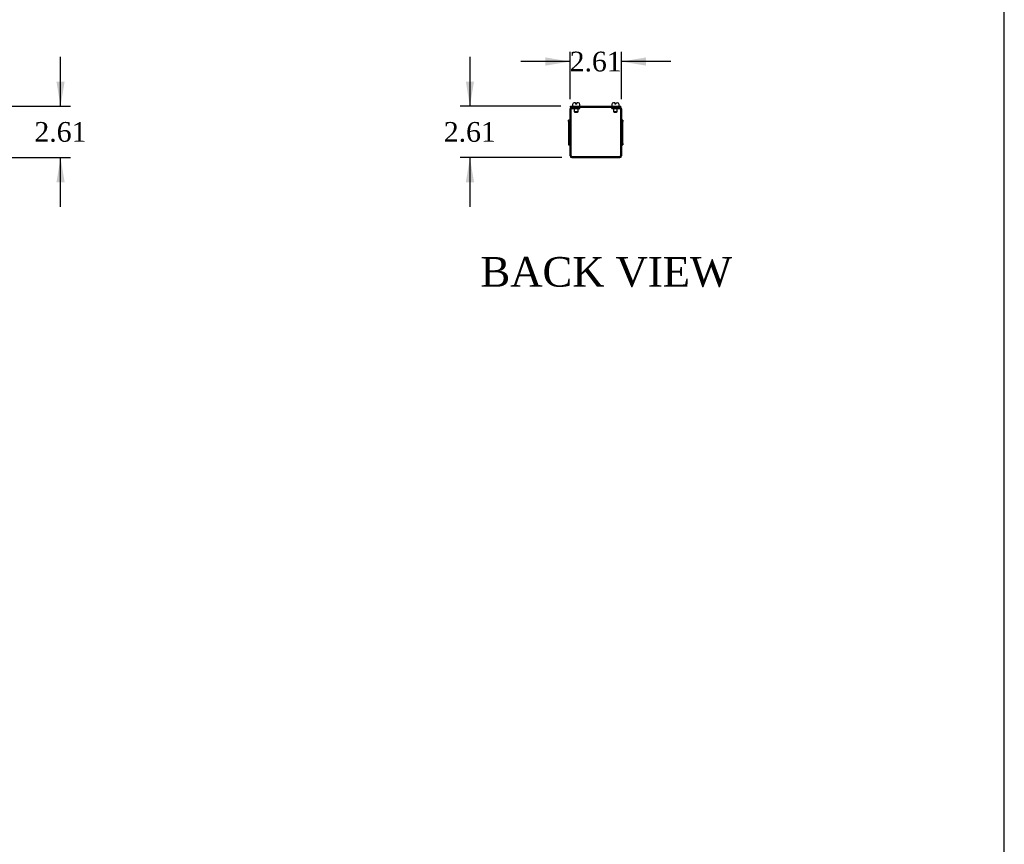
# Model space of a CAD drawing. Header units: inches. Extents: x 1 to 240, y -1 to 159.
# Tile 4 of 6: x 190 to 240, y 41 to 82. Entities that reach past the tile are written whole.
import ezdxf
from ezdxf.enums import TextEntityAlignment as Align

# ---------------------------------------------------------------- set-up
doc = ezdxf.new("R2010")
doc.units = ezdxf.units.IN
doc.header["$MEASUREMENT"] = 0
for name, color, linetype in [('COM56357-1', 7, 'Continuous'), ('COM70721-4', 7, 'Continuous'), ('Default', 7, 'Continuous'), ('SCS19515', 7, 'Continuous')]:
    doc.layers.add(name, color=color, linetype=linetype)
doc.styles.add('SEACAD_Times_New_Roman', font='times.ttf')
doc.dimstyles.new('HAMMOND_(STH_-_240x160)', dxfattribs={"dimtxt": 1, "dimasz": 1.25, "dimexe": 0.5, "dimexo": 0.5, "dimgap": 0.25, "dimtad": 0, "dimtih": 1, "dimtoh": 1, "dimzin": 0, "dimdsep": 46, "dimtxsty": 'SEACAD_Times_New_Roman', "dimblk1": '_SE_FILLED', "dimblk2": '_SE_FILLED', "dimsah": 1, "dimcen": 0.5, "dimadec": 0, "dimazin": 0, "dimtfac": 0.8, "dimtofl": 0, "dimtmove": 1, "dimatfit": 3, "dimfxl": 1, "dimtolj": 1, "dimtzin": 0, "dimarcsym": 0})

# ---------------------------------------------------------------- blocks, each defined once
blk = doc.blocks.new('DMBLK565')
at = {"layer": 'Default', "linetype": 'Continuous', "transparency": 16777216}
for points in [[(191.8525084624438, 79.23893597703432), (191.4358417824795, 79.23893597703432), (191.6441751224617, 77.98893593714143)], [(191.8525084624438, 74.12493589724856), (191.6441751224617, 75.37493593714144), (191.4358417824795, 74.12493589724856)]]:
    blk.add_hatch(color=7, dxfattribs=at).paths.add_polyline_path(points)
at = {"layer": 'Default', "color": 7, "linetype": 'Continuous', "transparency": 16777216}
for p, q in [((191.6441751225, 77.9889359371), (191.6441751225, 80.4889360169)), ((188.8464277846, 77.9889359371), (192.1441751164, 77.9889359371)), ((188.8776777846, 75.3749359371), (192.1441751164, 75.3749359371)), ((191.6441751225, 72.8749358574), (191.6441751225, 75.3749359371))]:
    blk.add_line(p, q, dxfattribs=at)
at = {"layer": 'Default', "color": 7, "linetype": 'Continuous', "transparency": 16777216, "style": 'SEACAD_Times_New_Roman'}
blk.add_text('2.61', height=1, dxfattribs=at).set_placement((190.3171609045, 77.1819359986), align=Align.TOP_LEFT)
blk = doc.blocks.new('_SE_FILLED')
at = {"color": 0}
blk.add_line((0, 0), (-1, 0), dxfattribs=at)
blk.add_solid([(0, 0), (-1, -0.1665), (-1, 0.1665), (0, 0)], dxfattribs=at)
blk = doc.blocks.new('SE6')
at = {"layer": 'COM56357-1', "color": 7, "linetype": 'Continuous'}
for p, q in [((217.5439735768, 77.9889359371), (220.0954735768, 77.9889359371)), ((217.5439735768, 77.9319359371), (217.5439735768, 77.9889359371)), ((220.0954735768, 77.9319359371), (220.0954735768, 77.9889359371)), ((217.5439735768, 77.9319359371), (217.5987235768, 77.9319359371)), ((217.7627235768, 77.9319359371), (219.8767235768, 77.9319359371)), ((220.0407235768, 77.9319359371), (220.0954735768, 77.9319359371))]:
    blk.add_line(p, q, dxfattribs=at)
at = {"layer": 'COM70721-4', "color": 7, "linetype": 'Continuous'}
for p, q in [((217.5127235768, 75.4609359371), (217.5127235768, 77.8459359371)), ((217.5697235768, 75.4609359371), (217.5697235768, 77.8459359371)), ((217.5987235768, 77.9319359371), (217.7627235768, 77.9319359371)), ((217.5987235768, 77.8749359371), (217.7627235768, 77.8749359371)), ((217.7627235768, 77.8749359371), (217.7627235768, 77.9319359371)), ((217.7627235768, 77.8749359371), (218.0127235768, 77.8749359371)), ((218.0127235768, 77.8749359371), (218.0127235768, 77.9319359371)), ((219.6267235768, 77.8749359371), (219.6267235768, 77.9319359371)), ((219.6267235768, 77.8749359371), (219.8767235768, 77.8749359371)), ((219.8767235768, 77.9319359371), (220.0407235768, 77.9319359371)), ((219.8767235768, 77.8749359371), (219.8767235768, 77.9319359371)), ((219.8767235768, 77.8749359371), (220.0407235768, 77.8749359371)), ((220.0697235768, 77.8459359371), (220.0697235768, 75.4609359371)), ((220.1267235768, 77.8459359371), (220.1267235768, 75.4609359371)), ((217.4407235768, 77.2124529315), (217.4407235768, 77.2749529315)), ((217.5127235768, 77.2749529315), (217.4407235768, 77.2749529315)), ((217.4407235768, 77.2124529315), (217.5127235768, 77.2124529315)), ((217.4407235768, 77.2124529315), (217.4407235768, 77.0529152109)), ((217.4407235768, 77.0529152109), (217.5127235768, 77.0529152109)), ((217.4407235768, 77.0529152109), (217.4407235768, 77.0494442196)), ((217.4407235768, 77.0494442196), (217.5127235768, 77.0494442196)), ((217.4407235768, 77.0494442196), (217.4407235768, 76.7159359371)), ((220.1987235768, 77.2749529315), (220.1267235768, 77.2749529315)), ((220.1987235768, 77.2124529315), (220.1267235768, 77.2124529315)), ((220.1987235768, 77.0529152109), (220.1267235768, 77.0529152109)), ((220.1987235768, 77.0494442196), (220.1267235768, 77.0494442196)), ((220.1987235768, 77.2749529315), (220.1987235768, 77.2124529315)), ((220.1987235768, 77.0529152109), (220.1987235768, 77.2124529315)), ((220.1987235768, 77.0494442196), (220.1987235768, 77.0529152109)), ((220.1987235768, 76.7159359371), (220.1987235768, 77.0494442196)), ((217.4407235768, 76.7159359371), (217.5127235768, 76.7159359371)), ((217.4407235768, 76.7159359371), (217.4407235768, 76.5909359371)), ((217.4407235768, 76.5909359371), (217.5127235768, 76.5909359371)), ((217.4407235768, 76.5909359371), (217.4407235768, 76.2574276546)), ((220.1987235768, 76.7159359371), (220.1267235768, 76.7159359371)), ((220.1987235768, 76.5909359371), (220.1267235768, 76.5909359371)), ((220.1987235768, 76.5909359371), (220.1987235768, 76.7159359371)), ((220.1987235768, 76.2574276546), (220.1987235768, 76.5909359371)), ((217.4407235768, 76.2574276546), (217.5127235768, 76.2574276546)), ((217.4407235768, 76.2574276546), (217.4407235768, 76.2539566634)), ((217.4407235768, 76.2539566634), (217.5127235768, 76.2539566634)), ((217.4407235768, 76.2539566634), (217.4407235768, 76.0944189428)), ((217.4407235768, 76.0944189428), (217.5127235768, 76.0944189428)), ((217.4407235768, 76.0944189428), (217.4407235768, 76.0319189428)), ((217.4407235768, 76.0319189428), (217.5127235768, 76.0319189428)), ((220.1987235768, 76.2574276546), (220.1267235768, 76.2574276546)), ((220.1987235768, 76.2539566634), (220.1267235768, 76.2539566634)), ((220.1987235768, 76.0944189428), (220.1267235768, 76.0944189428)), ((220.1267235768, 76.0319189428), (220.1987235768, 76.0319189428)), ((220.1987235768, 76.2539566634), (220.1987235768, 76.2574276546)), ((220.1987235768, 76.0944189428), (220.1987235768, 76.2539566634)), ((220.1987235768, 76.0944189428), (220.1987235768, 76.0319189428)), ((217.5987235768, 75.4319359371), (220.0407235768, 75.4319359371)), ((217.5987235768, 75.3749359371), (220.0407235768, 75.3749359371))]:
    blk.add_line(p, q, dxfattribs=at)
for centre, radius, start, end in [((217.5987235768, 77.8459359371), 0.086, 90, 180), ((217.5987235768, 77.8459359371), 0.029, 90, 180), ((220.0407235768, 77.8459359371), 0.0860000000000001, 0, 90), ((220.0407235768, 77.8459359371), 0.0290000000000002, 0, 90), ((217.5987235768, 75.4609359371), 0.0859999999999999, 180, 270), ((217.5987235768, 75.4609359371), 0.0289999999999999, 180, 270), ((220.0407235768, 75.4609359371), 0.086, 270, 0), ((220.0407235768, 75.4609359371), 0.029, 270, 0)]:
    blk.add_arc(centre, radius, start, end, dxfattribs=at)
at = {"layer": 'SCS19515', "color": 7, "linetype": 'Continuous'}
for p, q in [((217.6377235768, 78.0739359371), (217.6377235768, 78.0139359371)), ((217.7952235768, 78.1639359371), (217.7277235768, 78.1639359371)), ((217.7952235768, 78.1639359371), (217.7952235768, 78.0889359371)), ((217.8552235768, 78.0889359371), (217.7952235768, 78.0889359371)), ((217.9227235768, 78.1639359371), (217.8552235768, 78.1639359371)), ((217.8552235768, 78.0889359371), (217.8552235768, 78.1639359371)), ((218.0127235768, 78.0139359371), (218.0127235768, 78.0739359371)), ((219.6267235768, 78.0739359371), (219.6267235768, 78.0139359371)), ((219.7842235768, 78.1639359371), (219.7167235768, 78.1639359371)), ((219.7842235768, 78.1639359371), (219.7842235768, 78.0889359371)), ((219.8442235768, 78.0889359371), (219.7842235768, 78.0889359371)), ((219.8442235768, 78.1639359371), (219.9117235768, 78.1639359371)), ((219.8442235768, 78.0889359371), (219.8442235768, 78.1639359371)), ((220.0017235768, 78.0139359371), (220.0017235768, 78.0739359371)), ((217.7302235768, 77.8749359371), (217.7302235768, 77.7064359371)), ((217.9202235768, 77.7064359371), (217.7302235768, 77.7064359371)), ((217.7302235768, 77.7064359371), (217.7602235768, 77.6764359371)), ((217.7602235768, 77.6764359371), (217.8902235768, 77.6764359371)), ((217.8902235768, 77.6764359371), (217.9202235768, 77.7064359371)), ((217.9202235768, 77.7064359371), (217.9202235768, 77.8749359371)), ((219.7192235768, 77.8749359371), (219.7192235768, 77.7064359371)), ((219.9092235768, 77.7064359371), (219.7192235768, 77.7064359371)), ((219.7192235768, 77.7064359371), (219.7492235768, 77.6764359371)), ((219.7492235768, 77.6764359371), (219.8792235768, 77.6764359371)), ((219.8792235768, 77.6764359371), (219.9092235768, 77.7064359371)), ((219.9092235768, 77.7064359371), (219.9092235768, 77.8749359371))]:
    blk.add_line(p, q, dxfattribs=at)
for centre, radius, start, end in [((217.7277235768, 78.0739359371), 0.0900000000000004, 90, 180), ((217.6627235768, 78.0139359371), 0.025, 180, 270), ((217.9227235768, 78.0739359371), 0.09, 0, 90), ((217.9877235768, 78.0139359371), 0.0249999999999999, 270, 0), ((219.7167235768, 78.0739359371), 0.0900000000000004, 90, 180), ((219.6517235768, 78.0139359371), 0.025, 180, 270), ((219.9117235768, 78.0739359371), 0.09, 0, 90), ((219.9767235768, 78.0139359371), 0.0249999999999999, 270, 0)]:
    blk.add_arc(centre, radius, start, end, dxfattribs=at)
blk = doc.blocks.new('DMBLK566')
at = {"layer": 'Default', "linetype": 'Continuous', "transparency": 16777216}
for points in [[(216.2627235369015, 80.46052271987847), (216.2627235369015, 80.04385603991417), (217.5127235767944, 80.25218937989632)], [(221.3767236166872, 80.46052271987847), (220.1267235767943, 80.25218937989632), (221.3767236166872, 80.04385603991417)]]:
    blk.add_hatch(color=7, dxfattribs=at).paths.add_polyline_path(points)
at = {"layer": 'Default', "color": 7, "linetype": 'Continuous', "transparency": 16777216}
for p, q in [((217.5127235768, 78.3459359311), (217.5127235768, 80.75218937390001)), ((220.1267235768, 78.3459359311), (220.1267235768, 80.75218937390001)), ((217.5127235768, 80.2521893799), (215.012723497, 80.2521893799)), ((222.6267236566, 80.2521893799), (220.1267235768, 80.2521893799))]:
    blk.add_line(p, q, dxfattribs=at)
at = {"layer": 'Default', "color": 7, "linetype": 'Continuous', "transparency": 16777216, "style": 'SEACAD_Times_New_Roman'}
blk.add_text('2.61', height=1, dxfattribs=at).set_placement((217.4927092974, 80.7521893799), align=Align.TOP_LEFT)
blk = doc.blocks.new('DMBLK567')
at = {"layer": 'Default', "linetype": 'Continuous', "transparency": 16777216}
for points in [[(212.2222463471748, 79.23893597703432), (212.4305796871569, 77.98893593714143), (212.6389130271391, 79.23893597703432)], [(212.2222463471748, 74.12493589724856), (212.6389130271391, 74.12493589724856), (212.4305796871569, 75.37493593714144)]]:
    blk.add_hatch(color=7, dxfattribs=at).paths.add_polyline_path(points)
at = {"layer": 'Default', "color": 7, "linetype": 'Continuous', "transparency": 16777216}
for p, q in [((212.4305796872, 80.4889360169), (212.4305796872, 77.9889359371)), ((217.0439735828, 77.9889359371), (211.9305796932, 77.9889359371)), ((217.0987235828, 75.3749359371), (211.9305796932, 75.3749359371)), ((212.4305796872, 75.3749359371), (212.4305796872, 72.8749358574))]:
    blk.add_line(p, q, dxfattribs=at)
at = {"layer": 'Default', "color": 7, "linetype": 'Continuous', "transparency": 16777216, "style": 'SEACAD_Times_New_Roman'}
blk.add_text('2.61', height=1, dxfattribs=at).set_placement((211.1035654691, 77.18193587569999), align=Align.TOP_LEFT)
blk = doc.blocks.new('BORDER')
at = {"layer": 'Default', "color": 7, "linetype": 'Continuous'}
blk.add_line((0, 0), (0, 27.86), dxfattribs=at)

msp = doc.modelspace()

# ---------------------------------------------------------------- block references
at = {"layer": 'Default', "color": 7, "xscale": 5.7, "yscale": 5.7, "zscale": 5.7}
msp.add_blockref('BORDER', (239.5616992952, 0.4013683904), dxfattribs=at)
at = {"layer": 'Default'}
msp.add_blockref('SE6', (0, 0), dxfattribs=at)

# ---------------------------------------------------------------- texts
at = {"layer": 'Default', "color": 7, "linetype": 'Continuous', "style": 'SEACAD_Times_New_Roman'}
msp.add_text('BACK VIEW', height=1.5, dxfattribs=at).set_placement((212.9676798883, 70.3297628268), align=Align.TOP_LEFT)

# ---------------------------------------------------------------- dimensions: what is measured, and where the dimension line sits
at = {"layer": 'Default', "color": 7, "linetype": 'Continuous'}
for base, p1, p2, picture, middle in [((191.6441751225, 77.9889359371), (188.3776777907, 75.3749359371), (188.3464277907, 77.9889359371), 'DMBLK565', (191.6441751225, 76.6819359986)), ((212.4305796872, 75.3749359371), (217.5439735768, 77.9889359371), (217.5987235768, 75.3749359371), 'DMBLK567', (212.4305796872, 76.68193587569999))]:
    dim = msp.add_linear_dim(base=base, p1=p1, p2=p2, angle=90, text='\\A1;<>', dimstyle='HAMMOND_(STH_-_240x160)', override={"dimtmove": 0}, dxfattribs=at)
    dim.commit()
    dim.dimension.update_dxf_attribs({"geometry": picture, "text_midpoint": middle, "dimtype": 160})
dim = msp.add_linear_dim(base=(217.5127235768, 80.2521893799), p1=(220.1267235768, 77.8459359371), p2=(217.5127235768, 77.8459359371), text='\\A1;<>', dimstyle='HAMMOND_(STH_-_240x160)', override={"dimtmove": 0}, dxfattribs=at)
dim.commit()
dim.dimension.update_dxf_attribs({"geometry": 'DMBLK566', "text_midpoint": (218.8197235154, 80.2521893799), "dimtype": 160})

doc.saveas('drawing.dxf')
